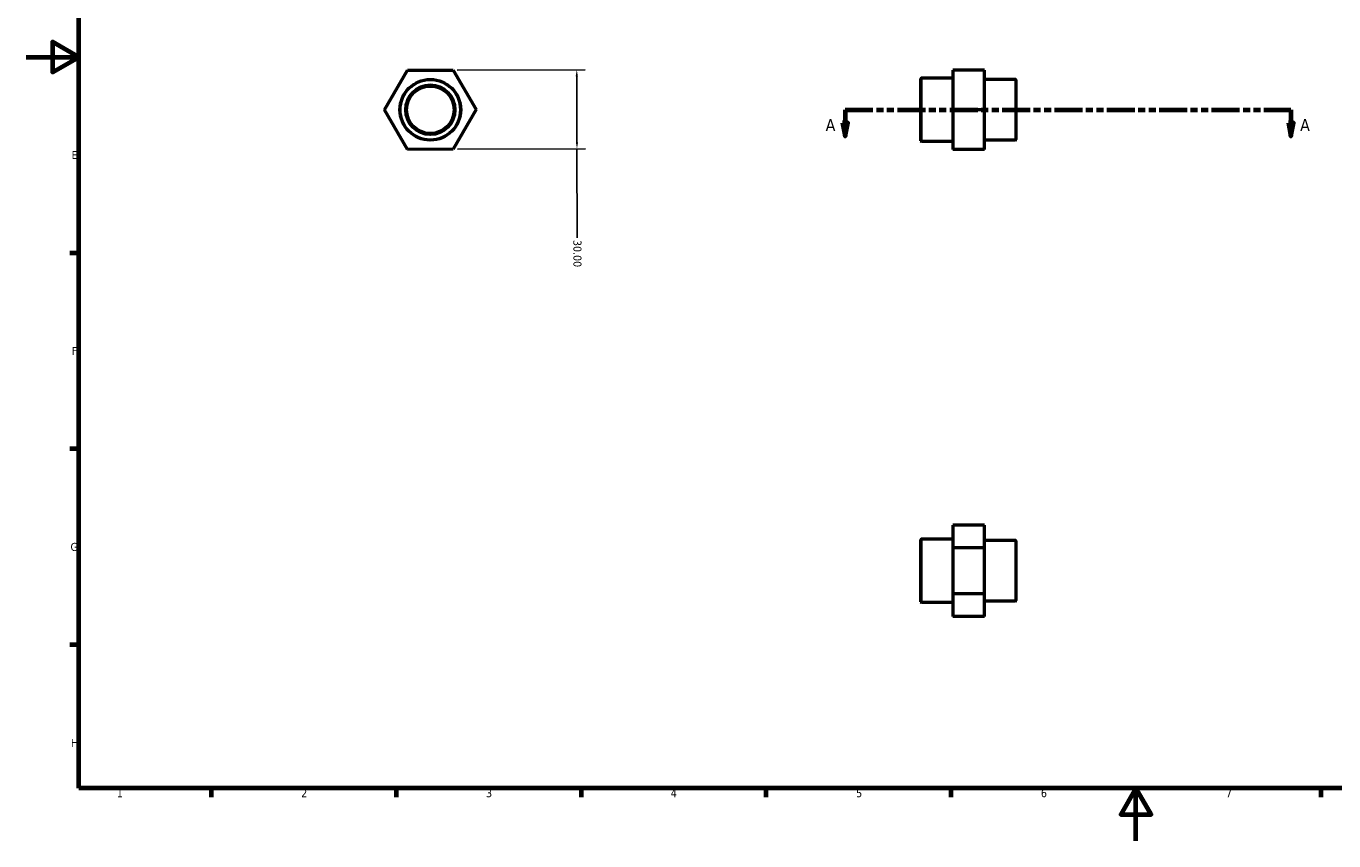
# Model space of a CAD drawing. Header units: millimetres. Extents: x 0 to 900, y 0 to 594.
# Tile 1 of 3: x 0 to 495, y 0 to 309. Entities that reach past the tile are written whole.
import ezdxf

# ---------------------------------------------------------------- set-up
doc = ezdxf.new("R2010")
doc.units = ezdxf.units.MM
doc.linetypes.add('DOUBLE_DASH_CHAIN', pattern=[1.2403, 0.6614, -0.0827, 0.1654, -0.0827, 0.1654, -0.0827])
for name, color, linetype, lineweight in [('Border (ANSI)', 7, 'Continuous', 70), ('Dimension (ANSI)', 7, 'Continuous', 25), ('Section Line (ANSI)', 7, 'DOUBLE_DASH_CHAIN', 70), ('Visible (ANSI)', 7, 'Continuous', 50), ('Visible Narrow (ANSI)', 7, 'Continuous', 35)]:
    doc.layers.add(name, color=color, linetype=linetype, lineweight=lineweight)
doc.styles.add('Label Text (ANSI)', font='tahoma.ttf')
doc.styles.add('Note Text (ANSI)', font='tahoma.ttf')
doc.dimstyles.new('Default - mm (ANSI)', dxfattribs={"dimtxt": 3.048, "dimasz": 2.5, "dimexe": 3.175, "dimexo": 1.6002, "dimgap": 0.8, "dimtad": 0, "dimtoh": 1, "dimrnd": 1e-08, "dimzin": 4, "dimdsep": 46, "dimtxsty": 'Note Text (ANSI)', "dimcen": 0.09, "dimdle": 10, "dimclrd": 256, "dimclre": 256, "dimclrt": 256, "dimadec": 1, "dimazin": 1, "dimtfac": 1, "dimtofl": 0, "dimtmove": 0, "dimatfit": 3, "dimfxl": 1, "dimtolj": 1, "dimtzin": 4, "dimlwd": -1, "dimlwe": -1, "dimarcsym": 0})

# ---------------------------------------------------------------- blocks, each defined once
blk = doc.blocks.new('Borders Default Border')
at = {"layer": 'Border (ANSI)'}
for p, q in [((20, 222.75), (16.55, 222.75)), ((20, 148.5), (16.55, 148.5)), ((20, 74.25), (16.55, 74.25)), ((70.08, 20), (70.08, 16.55)), ((140.17, 20), (140.17, 16.55)), ((210.25, 20), (210.25, 16.55)), ((280.33, 20), (280.33, 16.55)), ((350.42, 20), (350.42, 16.55)), ((490.58, 20), (490.58, 16.55))]:
    blk.add_line(p, q, dxfattribs=at)
at = {"layer": 'Border (ANSI)', "flags": 128}
for points in [[(20, 20), (20, 574), (821, 574), (821, 20), (20, 20)], [(0, 297), (20, 297), (10, 302.77), (10, 291.23), (20, 297)], [(420.5, 0), (420.5, 20), (414.73, 10), (426.27, 10), (420.5, 20)]]:
    blk.add_lwpolyline(points, dxfattribs=at)
at = {"layer": 'Border (ANSI)', "char_height": 3.05, "attachment_point": 7, "style": 'Note Text (ANSI)'}
for s, insert in [('E', (17.21, 258.35)), ('F', (17.29, 184.1)), ('G', (16.81, 109.79)), ('H', (16.97, 35.6)), ('1', (34.35, 16.55)), ('2', (104.2, 16.55)), ('3', (174.26, 16.49)), ('4', (244.23, 16.55)), ('5', (314.48, 16.49)), ('6', (384.49, 16.49)), ('7', (454.6, 16.55))]:
    blk.add_mtext(s, dxfattribs=dict(at, insert=insert))
blk = doc.blocks.new('2dTransSection0')
at = {"layer": 'Section Line (ANSI)', "linetype": 'DOUBLE_DASH_CHAIN', "ltscale": 15.996653}
blk.add_line((310.29, 277.03), (479.25, 277.03), dxfattribs=at)
at = {"layer": 'Section Line (ANSI)', "linetype": 'Continuous'}
for p, q in [((310.29, 277.03), (320.53, 277.03)), ((310.29, 277.03), (310.29, 272.03)), ((469.01, 277.03), (479.25, 277.03)), ((479.25, 277.03), (479.25, 272.03)), ((309.29, 272.03), (310.29, 267.03)), ((311.29, 272.03), (309.29, 272.03)), ((310.29, 272.03), (310.29, 267.03)), ((310.29, 267.03), (311.29, 272.03)), ((478.25, 272.03), (479.25, 267.03)), ((480.25, 272.03), (478.25, 272.03)), ((479.25, 272.03), (479.25, 267.03)), ((479.25, 267.03), (480.25, 272.03))]:
    blk.add_line(p, q, dxfattribs=at)
at = {"layer": 'Section Line (ANSI)', "linetype": 'Continuous', "flags": 128}
for points in [[(309.29, 272.03), (310.29, 267.03), (311.29, 272.03), (309.29, 272.03)], [(478.25, 272.03), (479.25, 267.03), (480.25, 272.03), (478.25, 272.03)]]:
    blk.add_lwpolyline(points, dxfattribs=at)
at = {"layer": 'Section Line (ANSI)'}
for points in [[(309.29, 272.03), (310.29, 267.03), (311.29, 272.03), (309.29, 272.03)], [(478.25, 272.03), (479.25, 267.03), (480.25, 272.03), (478.25, 272.03)]]:
    blk.add_solid(points, dxfattribs=at)
at = {"layer": 'Section Line (ANSI)', "char_height": 4.57, "attachment_point": 7, "style": 'Label Text (ANSI)'}
for insert in [(302.93, 268.96), (482.72, 268.96)]:
    blk.add_mtext('A', dxfattribs=dict(at, insert=insert))
blk = doc.blocks.new('*D8')
at = {"layer": 'Defpoints', "color": 0, "transparency": 16777216}
for p in [(161.76, 292.05), (161.84, 262.05), (208.71, 262.18)]:
    blk.add_point(p, dxfattribs=at)
at = {"layer": 'Dimension (ANSI)', "transparency": 16777216}
for p, q in [((163.36, 292.06), (211.8, 292.19)), ((208.63, 289.68), (208.7, 264.68)), ((163.45, 262.06), (211.88, 262.19)), ((208.71, 262.18), (208.8, 228.49))]:
    blk.add_line(p, q, dxfattribs=at)
for points in [[(209.05, 289.68), (208.22, 289.68), (208.63, 292.18)], [(209.12, 264.68), (208.29, 264.68), (208.71, 262.18)]]:
    blk.add_solid(points, dxfattribs=at)
at = {"layer": 'Dimension (ANSI)', "transparency": 16777216, "insert": (210.39, 227.69), "char_height": 3.048, "attachment_point": 1, "rotation": 270.1579, "style": 'Note Text (ANSI)'}
blk.add_mtext('\\A1;30.00', dxfattribs=at)

msp = doc.modelspace()

# ---------------------------------------------------------------- linework, layer by layer
at = {"layer": 'Visible (ANSI)'}
for p, q in [((135.823, 276.983), (144.442, 292.007)), ((144.442, 292.007), (161.762, 292.054)), ((161.762, 292.054), (170.464, 277.078)), ((339.031, 265.231), (339.031, 288.831)), ((351.131, 289.031), (339.231, 289.031)), ((363.131, 292.054), (351.131, 292.054)), ((351.131, 292.054), (351.131, 292.007)), ((351.131, 292.007), (351.131, 276.983)), ((363.131, 292.007), (351.131, 292.007)), ((363.131, 292.007), (363.131, 292.054)), ((363.131, 276.983), (363.131, 292.007)), ((374.831, 288.531), (363.131, 288.531)), ((375.031, 288.331), (375.031, 265.731)), ((144.524, 262.007), (135.823, 276.983)), ((170.464, 277.078), (161.845, 262.054)), ((363.131, 276.983), (351.131, 276.983)), ((351.131, 276.983), (351.131, 262.007)), ((363.131, 262.007), (363.131, 276.983)), ((351.131, 265.031), (339.231, 265.031)), ((374.831, 265.531), (363.131, 265.531)), ((161.845, 262.054), (144.524, 262.007)), ((363.131, 262.007), (351.131, 262.007)), ((363.131, 119.677), (351.131, 119.677)), ((351.131, 119.677), (351.131, 110.975)), ((363.131, 110.975), (363.131, 119.677)), ((339.031, 90.557), (339.031, 114.157)), ((351.131, 114.357), (339.231, 114.357)), ((363.131, 110.975), (351.131, 110.975)), ((351.131, 110.975), (351.131, 93.655)), ((374.831, 113.857), (363.131, 113.857)), ((363.131, 93.655), (363.131, 110.975)), ((375.031, 113.657), (375.031, 91.057)), ((351.131, 90.357), (339.231, 90.357)), ((351.131, 93.655), (351.131, 85.036)), ((363.131, 93.655), (351.131, 93.655)), ((363.131, 85.036), (363.131, 93.655)), ((374.831, 90.857), (363.131, 90.857)), ((363.131, 85.036), (351.131, 85.036))]:
    msp.add_line(p, q, dxfattribs=at)
for radius in [11.5, 9.316, 9]:
    msp.add_circle((153.143, 277.031), radius, dxfattribs=at)
for centre, start, end in [((339.231, 288.831), 90, 180), ((374.831, 288.331), 0, 90), ((339.231, 265.231), 180, 270), ((374.831, 265.731), 270, 0), ((339.231, 114.157), 90, 180), ((374.831, 113.657), 0, 90), ((339.231, 90.557), 180, 270), ((374.831, 91.057), 270, 0)]:
    msp.add_arc(centre, 0.2, start, end, dxfattribs=at)
at = {"layer": 'Visible Narrow (ANSI)'}
for p, q in [((339.231, 288.883), (339.231, 265.178)), ((374.831, 265.672), (374.831, 288.389)), ((339.231, 114.209), (339.231, 90.504)), ((374.831, 90.998), (374.831, 113.715))]:
    msp.add_line(p, q, dxfattribs=at)
for radius in [11.3, 9.516]:
    msp.add_circle((153.143, 277.031), radius, dxfattribs=at)

# ---------------------------------------------------------------- block references
msp.add_blockref('Borders Default Border', (0, 0))
at = {"layer": 'Section Line (ANSI)'}
msp.add_blockref('2dTransSection0', (0, 0), dxfattribs=at)

# ---------------------------------------------------------------- dimensions: what is measured, and where the dimension line sits
at = {"layer": 'Dimension (ANSI)'}
dim = msp.add_linear_dim(base=(208.71, 262.184), p1=(161.762, 292.054), p2=(161.845, 262.054), angle=270.15793, dimstyle='Default - mm (ANSI)', override={"dimtoh": 0, "dimdec": 2, "dimtp": 0, "dimtm": 0, "dimtdec": 2, "dimatfit": 2}, dxfattribs=at)
dim.commit()
dim.dimension.update_dxf_attribs({"geometry": '*D8', "text_midpoint": (208.819, 222.659), "dimtype": 160})

doc.saveas('drawing.dxf')
